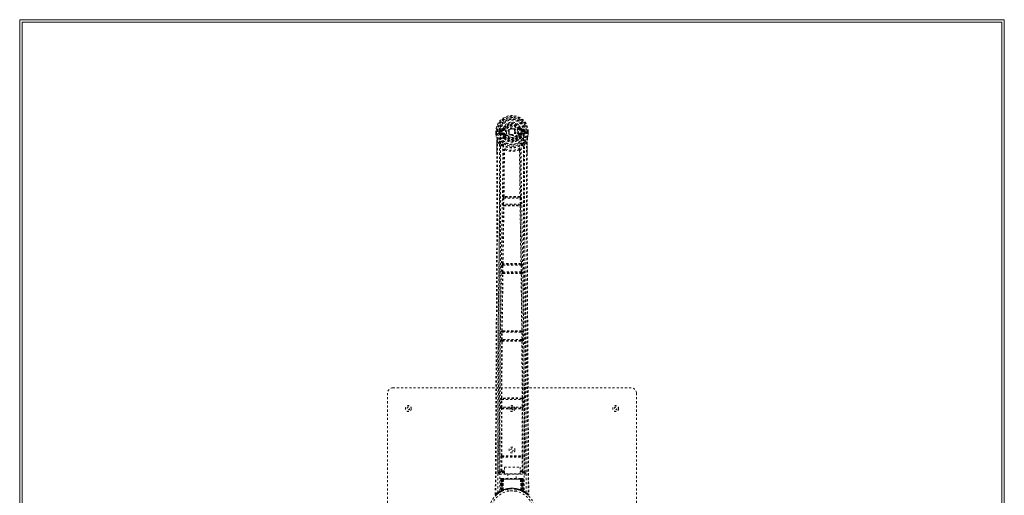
# Model space of a CAD drawing. Header units: inches. Extents: x 43.2 to 90.7, y 26.6 to 74.1.
# Tile 5 of 5: x 43.2 to 90.7, y 51.2 to 74.1. Entities that reach past the tile are written whole.
import ezdxf

# ---------------------------------------------------------------- set-up
doc = ezdxf.new("R2010")
doc.units = ezdxf.units.IN
doc.header["$MEASUREMENT"] = 0
doc.linetypes.add('SLD-Dashed', pattern=[0.075, 0.05, -0.025])
doc.linetypes.add('SLD-Solid', pattern=[0])

msp = doc.modelspace()

# ---------------------------------------------------------------- linework, layer by layer
at = {"color": 7, "linetype": 'SLD-Solid', "lineweight": 15}
for p, q in [((90.695, 74.111), (43.195, 74.111)), ((43.195, 74.111), (43.195, 26.611)), ((90.695, 26.611), (90.695, 74.111)), ((43.313, 73.993), (43.313, 26.729)), ((90.576, 73.993), (43.313, 73.993)), ((90.576, 73.993), (43.313, 73.993)), ((43.313, 73.993), (43.313, 26.729)), ((90.576, 26.729), (90.576, 73.993)), ((90.576, 26.729), (90.576, 73.993))]:
    msp.add_line(p, q, dxfattribs=at)
at = {"color": 7, "linetype": 'SLD-Dashed', "lineweight": 0}
for p, q in [((67.368, 68.888), (67.313, 68.865)), ((66.165, 68.715), (66.166, 68.637)), ((66.169, 68.715), (66.165, 68.715)), ((66.166, 68.715), (66.167, 68.636)), ((66.166, 68.637), (66.166, 68.637)), ((66.167, 68.59), (66.167, 68.585)), ((66.222, 68.714), (66.169, 68.715)), ((66.197, 68.413), (66.194, 68.431)), ((66.195, 68.714), (66.195, 68.637)), ((66.245, 68.714), (66.222, 68.714)), ((66.391, 68.715), (66.245, 68.714)), ((66.317, 68.642), (66.316, 68.714)), ((66.346, 68.643), (66.317, 68.641)), ((66.317, 68.641), (66.317, 68.642)), ((66.351, 68.714), (66.346, 68.714)), ((66.346, 68.714), (66.346, 68.643)), ((66.347, 68.642), (66.352, 68.623)), ((66.352, 68.638), (66.351, 68.714)), ((66.352, 68.623), (66.352, 68.638)), ((66.358, 68.6), (66.361, 68.596)), ((66.361, 68.596), (66.37, 68.586)), ((66.488, 68.861), (66.369, 68.837)), ((66.486, 68.565), (66.37, 68.586)), ((66.387, 68.649), (66.387, 68.619)), ((66.387, 68.649), (66.516, 68.649)), ((66.516, 68.594), (66.387, 68.619)), ((66.387, 68.619), (66.516, 68.619)), ((66.391, 68.715), (66.391, 68.715)), ((66.399, 68.801), (66.516, 68.822)), ((66.399, 68.801), (66.399, 68.771)), ((66.516, 68.801), (66.399, 68.801)), ((66.516, 68.771), (66.399, 68.771)), ((66.516, 68.822), (66.516, 68.801)), ((66.516, 68.771), (66.516, 68.801)), ((66.516, 68.649), (66.516, 68.619)), ((66.516, 68.594), (66.516, 68.619)), ((66.558, 68.411), (66.558, 68.45)), ((66.571, 68.553), (66.559, 68.572)), ((66.598, 68.565), (66.571, 68.553)), ((66.571, 68.553), (66.612, 68.466)), ((66.576, 68.865), (66.598, 68.856)), ((66.581, 68.453), (66.581, 68.414)), ((67.101, 68.71), (67.1, 68.696)), ((67.101, 68.72), (67.101, 68.71)), ((67.278, 68.466), (67.318, 68.553)), ((67.291, 68.856), (67.313, 68.865)), ((67.318, 68.553), (67.291, 68.565)), ((67.308, 68.414), (67.308, 68.453)), ((67.313, 68.865), (67.317, 68.858)), ((67.331, 68.45), (67.375, 68.542)), ((67.331, 68.411), (67.331, 68.45)), ((67.373, 68.822), (67.49, 68.801)), ((67.373, 68.822), (67.373, 68.801)), ((67.49, 68.801), (67.373, 68.801)), ((67.373, 68.771), (67.373, 68.801)), ((67.49, 68.771), (67.373, 68.771)), ((67.373, 68.649), (67.373, 68.619)), ((67.373, 68.649), (67.502, 68.649)), ((67.502, 68.619), (67.373, 68.594)), ((67.373, 68.594), (67.373, 68.619)), ((67.373, 68.619), (67.502, 68.619)), ((67.52, 68.837), (67.401, 68.861)), ((67.403, 68.565), (67.519, 68.586)), ((67.49, 68.771), (67.49, 68.801)), ((67.498, 68.715), (67.499, 68.715)), ((67.499, 68.715), (67.667, 68.714)), ((67.502, 68.619), (67.502, 68.649)), ((67.529, 68.597), (67.519, 68.586)), ((67.519, 68.586), (67.519, 68.586)), ((67.519, 68.586), (67.519, 68.586)), ((67.529, 68.597), (67.531, 68.6)), ((67.529, 68.597), (67.529, 68.597)), ((67.543, 68.642), (67.537, 68.623)), ((67.537, 68.623), (67.538, 68.638)), ((67.538, 68.714), (67.543, 68.714)), ((67.538, 68.638), (67.538, 68.714)), ((67.538, 68.714), (67.538, 68.714)), ((67.543, 68.642), (67.539, 68.616)), ((67.543, 68.643), (67.543, 68.714)), ((67.573, 68.641), (67.543, 68.643)), ((67.573, 68.715), (67.573, 68.642)), ((67.573, 68.642), (67.573, 68.641)), ((67.667, 68.714), (67.72, 68.715)), ((67.694, 68.637), (67.695, 68.714)), ((67.724, 68.715), (67.72, 68.715)), ((67.722, 68.637), (67.72, 68.587)), ((67.722, 68.636), (67.723, 68.715)), ((67.723, 68.59), (67.723, 68.585)), ((67.724, 68.715), (67.724, 68.637)), ((67.724, 68.637), (67.724, 68.637)), ((66.209, 67.609), (66.208, 68.217)), ((66.238, 68.216), (66.334, 68.101)), ((66.575, 68.368), (66.563, 68.387)), ((67.326, 68.387), (67.314, 68.368)), ((67.555, 68.101), (67.651, 68.216)), ((67.681, 68.217), (67.681, 67.643)), ((66.537, 65.586), (66.557, 67.805)), ((66.553, 67.823), (66.553, 67.823)), ((66.56, 65.588), (66.581, 67.808)), ((66.58, 67.809), (66.58, 67.808)), ((67.309, 67.808), (67.309, 67.809)), ((67.309, 67.808), (67.329, 65.588)), ((67.352, 65.586), (67.332, 67.805)), ((67.336, 67.823), (67.336, 67.823)), ((66.533, 65.584), (66.537, 65.586)), ((66.563, 65.553), (66.567, 65.555)), ((67.327, 65.553), (66.563, 65.553)), ((67.322, 65.583), (67.323, 65.583)), ((67.322, 65.555), (67.327, 65.553)), ((67.356, 65.584), (67.352, 65.586)), ((66.512, 65.215), (66.52, 65.509)), ((66.52, 65.509), (66.521, 65.537)), ((66.531, 65.136), (66.52, 65.14)), ((66.541, 65.214), (66.549, 65.508)), ((67.348, 65.214), (66.541, 65.214)), ((66.549, 65.508), (67.34, 65.508)), ((66.561, 65.165), (66.55, 65.169)), ((66.55, 65.169), (67.339, 65.169)), ((67.339, 65.169), (67.328, 65.165)), ((67.33, 65.142), (67.33, 65.142)), ((67.34, 65.508), (67.348, 65.214)), ((67.358, 65.136), (67.369, 65.14)), ((67.369, 65.509), (67.368, 65.537)), ((67.377, 65.215), (67.369, 65.509)), ((66.471, 61.948), (66.478, 62.275)), ((66.488, 62.35), (66.49, 62.351)), ((66.5, 61.947), (66.508, 62.275)), ((66.508, 62.275), (67.381, 62.275)), ((66.518, 62.32), (66.52, 62.321)), ((67.372, 62.32), (66.518, 62.32)), ((67.369, 62.321), (67.372, 62.32)), ((67.381, 62.275), (67.389, 61.947)), ((67.401, 62.35), (67.399, 62.351)), ((67.419, 61.948), (67.411, 62.275)), ((66.451, 59.114), (66.483, 61.87)), ((66.473, 59.115), (66.506, 61.872)), ((66.483, 61.87), (66.477, 61.873)), ((67.389, 61.947), (66.5, 61.947)), ((66.513, 61.899), (66.507, 61.903)), ((66.507, 61.903), (67.383, 61.903)), ((67.383, 61.903), (67.376, 61.899)), ((67.383, 61.872), (67.416, 59.115)), ((67.406, 61.87), (67.412, 61.873)), ((67.438, 59.114), (67.406, 61.87)), ((66.436, 58.685), (66.441, 59.038)), ((66.45, 59.113), (66.451, 59.114)), ((66.466, 58.685), (66.471, 59.037)), ((66.471, 59.037), (67.418, 59.037)), ((66.48, 59.082), (66.481, 59.083)), ((67.41, 59.082), (66.48, 59.082)), ((66.485, 59.083), (66.486, 59.083)), ((67.404, 59.083), (67.404, 59.083)), ((67.408, 59.083), (67.41, 59.082)), ((67.418, 59.037), (67.423, 58.685)), ((67.439, 59.113), (67.438, 59.114)), ((67.453, 58.685), (67.448, 59.038)), ((66.432, 55.872), (66.447, 58.608)), ((66.447, 58.608), (66.442, 58.61)), ((66.454, 55.873), (66.469, 58.61)), ((67.423, 58.685), (66.466, 58.685)), ((66.477, 58.638), (66.472, 58.64)), ((66.472, 58.64), (67.417, 58.64)), ((66.481, 58.637), (66.481, 58.637)), ((67.409, 58.637), (67.408, 58.637)), ((67.417, 58.64), (67.412, 58.638)), ((67.42, 58.61), (67.435, 55.873)), ((67.442, 58.608), (67.447, 58.61)), ((67.457, 55.872), (67.442, 58.608)), ((60.945, 44.611), (60.945, 56.111)), ((61.195, 56.361), (72.695, 56.361)), ((72.945, 56.111), (72.945, 44.611)), ((66.42, 55.426), (66.422, 55.797)), ((66.43, 55.872), (66.432, 55.872)), ((66.45, 55.426), (66.452, 55.796)), ((66.452, 55.796), (67.437, 55.796)), ((66.46, 55.841), (66.462, 55.842)), ((67.429, 55.841), (66.46, 55.841)), ((66.466, 55.842), (66.466, 55.842)), ((67.423, 55.842), (67.423, 55.842)), ((67.427, 55.842), (67.429, 55.841)), ((67.437, 55.796), (67.44, 55.426)), ((67.459, 55.872), (67.457, 55.872)), ((67.469, 55.426), (67.467, 55.797)), ((66.431, 55.349), (66.427, 55.351)), ((66.429, 53.093), (66.431, 55.349)), ((67.44, 55.426), (66.45, 55.426)), ((66.45, 53.093), (66.452, 55.35)), ((66.46, 55.379), (66.456, 55.381)), ((66.456, 55.381), (67.433, 55.381)), ((66.464, 55.379), (66.464, 55.379)), ((67.425, 55.379), (67.425, 55.379)), ((67.433, 55.381), (67.429, 55.379)), ((67.437, 55.35), (67.439, 53.093)), ((67.459, 55.349), (67.463, 55.351)), ((67.46, 53.093), (67.459, 55.349)), ((66.418, 52.358), (66.42, 53.018)), ((66.428, 53.092), (66.429, 53.093)), ((66.448, 52.358), (66.449, 53.017)), ((66.449, 53.017), (67.44, 53.017)), ((66.457, 53.062), (66.458, 53.063)), ((66.457, 53.062), (67.432, 53.062)), ((67.431, 53.063), (67.432, 53.062)), ((67.44, 53.017), (67.441, 52.358)), ((67.461, 53.092), (67.46, 53.093)), ((67.471, 52.358), (67.47, 53.018)), ((66.264, 52.286), (66.324, 52.286)), ((66.324, 52.289), (66.325, 52.288)), ((66.324, 52.286), (66.326, 52.275)), ((66.325, 52.285), (66.326, 52.275)), ((66.354, 52.255), (66.354, 52.195)), ((66.577, 52.255), (66.354, 52.255)), ((66.446, 52.313), (66.577, 52.313)), ((66.577, 52.358), (66.448, 52.358)), ((66.577, 52.533), (67.346, 52.533)), ((66.577, 52.219), (66.577, 52.533)), ((67.346, 52.533), (67.346, 52.219)), ((67.346, 52.358), (67.441, 52.358)), ((67.346, 52.313), (67.443, 52.313)), ((67.535, 52.255), (67.346, 52.255)), ((67.535, 52.195), (67.535, 52.255)), ((67.563, 52.275), (67.565, 52.286)), ((67.563, 52.275), (67.564, 52.285)), ((67.565, 52.288), (67.565, 52.289)), ((67.565, 52.286), (67.625, 52.286)), ((66.354, 52.195), (67.535, 52.195)), ((66.398, 51.957), (66.377, 51.351)), ((66.411, 51.957), (66.39, 51.359)), ((66.411, 51.957), (66.398, 51.957)), ((66.398, 51.957), (66.437, 51.957)), ((66.43, 51.957), (66.409, 51.37)), ((66.43, 51.961), (66.41, 51.367)), ((66.496, 51.957), (66.43, 51.957)), ((66.436, 51.4), (66.437, 51.957)), ((66.437, 51.957), (67.452, 51.957)), ((66.451, 51.986), (66.441, 51.986)), ((66.45, 51.957), (66.45, 51.406)), ((67.439, 51.957), (66.45, 51.957)), ((66.514, 51.986), (66.459, 51.986)), ((66.469, 51.957), (66.468, 51.415)), ((66.469, 51.957), (67.42, 51.957)), ((66.477, 51.405), (66.496, 51.957)), ((66.498, 51.957), (66.479, 51.406)), ((66.496, 51.957), (66.498, 51.957)), ((66.52, 51.433), (66.525, 51.957)), ((66.528, 51.957), (66.524, 51.435)), ((66.528, 51.957), (66.525, 51.957)), ((66.535, 51.986), (66.528, 51.986)), ((67.361, 51.957), (66.528, 51.957)), ((67.354, 51.986), (66.535, 51.986)), ((67.346, 52.219), (66.577, 52.219)), ((66.75, 52.219), (66.75, 51.986)), ((67.14, 51.986), (67.14, 52.219)), ((67.362, 51.986), (67.355, 51.986)), ((67.366, 51.435), (67.361, 51.957)), ((67.364, 51.957), (67.361, 51.957)), ((67.364, 51.957), (67.369, 51.433)), ((67.43, 51.986), (67.375, 51.986)), ((67.41, 51.406), (67.391, 51.957)), ((67.391, 51.957), (67.393, 51.957)), ((67.393, 51.957), (67.412, 51.405)), ((67.46, 51.957), (67.393, 51.957)), ((67.421, 51.415), (67.42, 51.957)), ((67.448, 51.986), (67.439, 51.986)), ((67.439, 51.957), (67.439, 51.406)), ((67.439, 51.957), (67.478, 51.957)), ((67.452, 51.957), (67.453, 51.4)), ((67.48, 51.367), (67.459, 51.961)), ((67.46, 51.957), (67.48, 51.37)), ((67.478, 51.957), (67.499, 51.359)), ((67.491, 51.957), (67.478, 51.957)), ((67.491, 51.957), (67.513, 51.351)), ((66.401, 51.348), (66.298, 51.285)), ((66.362, 51.327), (66.376, 51.335)), ((66.377, 51.351), (66.39, 51.359)), ((66.394, 51.345), (66.46, 51.379)), ((66.409, 51.37), (66.477, 51.405)), ((66.449, 51.374), (66.436, 51.4)), ((66.46, 51.379), (66.462, 51.38)), ((66.464, 51.381), (66.462, 51.38)), ((66.48, 51.389), (66.468, 51.415)), ((66.479, 51.406), (66.477, 51.405)), ((66.509, 51.4), (66.479, 51.386)), ((66.52, 51.433), (66.524, 51.435)), ((66.745, 51.468), (66.745, 51.372)), ((67.145, 51.372), (67.145, 51.468)), ((67.362, 51.409), (67.368, 51.406)), ((67.366, 51.435), (67.369, 51.433)), ((67.421, 51.415), (67.409, 51.389)), ((67.412, 51.405), (67.41, 51.406)), ((67.412, 51.405), (67.48, 51.37)), ((67.426, 51.381), (67.427, 51.38)), ((67.427, 51.38), (67.429, 51.379)), ((67.429, 51.379), (67.495, 51.345)), ((67.438, 51.375), (67.44, 51.374)), ((67.499, 51.359), (67.513, 51.351)), ((67.508, 51.339), (67.521, 51.331)), ((67.514, 51.335), (67.527, 51.327)), ((66.138, 51.219), (66.168, 51.219)), ((66.292, 51.28), (66.188, 51.197)), ((66.276, 51.269), (66.295, 51.285))]:
    msp.add_line(p, q, dxfattribs=at)
at = {"color": 7, "linetype": 'SLD-Dashed', "lineweight": 0, "flags": 128}
for points in [[(67.382, 68.732), (67.375, 68.812), (67.35, 68.889), (67.309, 68.959), (67.254, 69.02), (67.187, 69.07), (67.111, 69.106), (67.029, 69.129), (66.945, 69.136), (66.86, 69.129), (66.778, 69.106), (66.702, 69.07), (66.635, 69.02), (66.58, 68.959), (66.539, 68.889), (66.514, 68.812), (66.508, 68.732)], [(66.165, 68.715), (66.165, 68.715), (66.166, 68.715), (66.168, 68.715), (66.172, 68.714), (66.177, 68.714), (66.182, 68.714), (66.188, 68.714), (66.195, 68.714)], [(66.195, 68.637), (66.189, 68.637), (66.183, 68.636), (66.177, 68.636), (66.172, 68.637), (66.169, 68.637), (66.166, 68.637), (66.165, 68.637), (66.166, 68.637)], [(66.195, 68.637), (66.194, 68.632), (66.185, 68.621), (66.184, 68.617), (66.183, 68.612), (66.182, 68.607), (66.181, 68.605), (66.18, 68.604), (66.176, 68.603), (66.173, 68.602), (66.172, 68.601), (66.171, 68.599), (66.17, 68.595), (66.169, 68.586), (66.169, 68.585), (66.168, 68.584), (66.167, 68.584), (66.167, 68.585)], [(66.167, 68.59), (66.179, 68.501), (66.194, 68.431)], [(66.167, 68.585), (66.18, 68.494), (66.196, 68.42)], [(66.194, 68.431), (66.195, 68.425), (66.196, 68.42)], [(66.377, 68.142), (66.276, 68.264), (66.196, 68.42)], [(66.257, 51.313), (66.254, 53.756), (66.258, 56.198), (66.272, 58.638), (66.298, 61.076), (66.325, 62.99), (66.355, 64.901), (66.381, 66.81), (66.391, 68.715)], [(66.347, 68.642), (66.346, 68.643), (66.346, 68.643)], [(66.352, 68.638), (66.368, 68.646), (66.387, 68.649)], [(66.399, 68.771), (66.376, 68.776), (66.356, 68.789)], [(66.365, 51.369), (66.363, 53.806), (66.368, 56.243), (66.383, 58.677), (66.411, 61.11), (66.44, 63.019), (66.472, 64.926), (66.498, 66.831), (66.508, 68.732)], [(66.514, 68.542), (66.5, 68.56), (66.486, 68.565)], [(66.558, 68.45), (66.535, 68.491), (66.514, 68.542)], [(66.563, 68.387), (66.562, 68.388), (66.558, 68.411)], [(66.626, 68.844), (66.62, 68.846), (66.615, 68.848), (66.61, 68.85), (66.606, 68.852), (66.603, 68.854), (66.6, 68.855), (66.599, 68.855), (66.598, 68.856)], [(66.626, 68.576), (66.62, 68.574), (66.615, 68.572), (66.61, 68.57), (66.606, 68.568), (66.603, 68.567), (66.6, 68.566), (66.599, 68.565), (66.598, 68.565)], [(67.264, 68.844), (67.269, 68.846), (67.274, 68.848), (67.279, 68.85), (67.283, 68.852), (67.286, 68.854), (67.289, 68.855), (67.291, 68.855), (67.291, 68.856)], [(67.264, 68.576), (67.269, 68.574), (67.274, 68.572), (67.279, 68.57), (67.283, 68.568), (67.286, 68.567), (67.289, 68.566), (67.291, 68.565), (67.291, 68.565)], [(67.331, 68.411), (67.327, 68.388), (67.326, 68.387)], [(67.375, 68.542), (67.389, 68.56), (67.403, 68.565)], [(67.382, 68.732), (67.391, 66.796), (67.418, 64.857), (67.45, 62.915), (67.48, 60.971), (67.503, 59.025), (67.521, 56.475), (67.526, 53.922), (67.524, 51.369)], [(67.533, 68.789), (67.513, 68.776), (67.49, 68.771)], [(67.633, 51.313), (67.635, 53.756), (67.631, 56.198), (67.617, 58.638), (67.591, 61.076), (67.564, 62.99), (67.534, 64.901), (67.508, 66.81), (67.498, 68.715)], [(67.502, 68.649), (67.521, 68.646), (67.538, 68.638)], [(67.693, 68.42), (67.613, 68.264), (67.512, 68.142)], [(67.543, 68.643), (67.543, 68.642), (67.543, 68.642)], [(67.695, 68.431), (67.691, 68.41), (67.689, 68.386)], [(67.693, 68.42), (67.709, 68.494), (67.722, 68.585)], [(67.693, 68.42), (67.695, 68.425), (67.695, 68.431)], [(67.694, 68.637), (67.7, 68.637), (67.706, 68.637), (67.712, 68.637), (67.717, 68.637), (67.72, 68.637), (67.723, 68.637), (67.724, 68.637), (67.724, 68.637)], [(67.722, 68.585), (67.722, 68.584), (67.721, 68.584), (67.72, 68.585), (67.72, 68.586), (67.719, 68.595), (67.718, 68.599), (67.717, 68.6), (67.716, 68.601), (67.713, 68.602), (67.711, 68.603), (67.709, 68.604), (67.708, 68.605), (67.707, 68.612), (67.706, 68.617), (67.704, 68.621), (67.698, 68.628), (67.695, 68.632), (67.694, 68.637)], [(67.695, 68.714), (67.701, 68.714), (67.707, 68.714), (67.713, 68.714), (67.717, 68.714), (67.721, 68.714), (67.723, 68.714), (67.725, 68.714), (67.724, 68.715)], [(67.723, 68.59), (67.71, 68.501), (67.695, 68.431)], [(66.168, 51.219), (66.173, 52.154), (66.179, 53.126), (66.185, 54.135), (66.19, 54.904), (66.191, 55.006), (66.191, 55.108), (66.192, 55.211), (66.193, 55.314), (66.193, 55.418), (66.194, 55.542), (66.196, 55.909), (66.198, 56.244), (66.2, 56.547), (66.202, 56.819), (66.205, 57.327), (66.208, 57.771), (66.212, 58.428), (66.215, 59.028), (66.219, 59.569), (66.222, 60.178), (66.225, 60.797), (66.231, 61.996), (66.237, 63.272), (66.24, 64.504), (66.242, 65.744), (66.241, 66.995), (66.238, 68.216)], [(66.208, 68.217), (66.208, 68.217), (66.209, 68.216), (66.212, 68.216), (66.215, 68.216), (66.22, 68.216), (66.225, 68.216), (66.231, 68.216), (66.238, 68.216)], [(66.21, 68.216), (66.211, 67.939), (66.212, 67.699), (66.212, 67.609)], [(66.334, 68.101), (66.336, 67.343), (66.336, 66.549), (66.335, 65.718), (66.334, 64.852), (66.331, 64.001), (66.328, 63.283), (66.325, 62.598), (66.322, 61.862), (66.318, 61.076), (66.316, 60.835), (66.315, 60.589), (66.313, 60.339), (66.312, 60.121), (66.311, 59.945), (66.31, 59.759), (66.309, 59.565), (66.308, 59.363), (66.305, 58.954), (66.302, 58.513), (66.3, 58.041), (66.299, 57.949), (66.299, 57.925), (66.299, 57.908), (66.299, 57.885), (66.298, 57.856), (66.298, 57.821), (66.298, 57.779), (66.297, 57.632), (66.296, 57.439), (66.295, 57.238), (66.293, 57.004), (66.291, 56.736), (66.291, 56.621), (66.29, 56.501), (66.289, 56.376), (66.288, 56.246), (66.288, 56.163), (66.287, 56.083), (66.282, 55.249), (66.277, 54.444), (66.272, 53.682), (66.268, 52.963), (66.264, 52.286)], [(66.394, 67.989), (66.391, 64.064), (66.372, 60.138), (66.348, 56.212), (66.324, 52.286)], [(66.553, 67.823), (66.468, 67.901), (66.394, 67.989)], [(66.472, 68.054), (66.481, 68.045), (66.487, 68.039)], [(66.575, 68.368), (66.652, 68.302), (66.706, 68.273)], [(67.184, 68.273), (67.237, 68.302), (67.314, 68.368)], [(67.336, 67.823), (67.421, 67.901), (67.495, 67.989)], [(67.417, 68.054), (67.408, 68.045), (67.402, 68.039)], [(67.565, 52.286), (67.541, 56.212), (67.517, 60.138), (67.498, 64.064), (67.495, 67.989)], [(67.625, 52.286), (67.622, 52.897), (67.618, 53.544), (67.613, 54.226), (67.609, 54.944), (67.604, 55.685), (67.604, 55.785), (67.603, 55.885), (67.603, 55.986), (67.602, 56.088), (67.601, 56.19), (67.6, 56.318), (67.598, 56.703), (67.596, 57.046), (67.594, 57.347), (67.592, 57.605), (67.591, 57.747), (67.591, 57.872), (67.59, 57.98), (67.589, 58.071), (67.589, 58.145), (67.589, 58.201), (67.588, 58.332), (67.587, 58.506), (67.584, 59.028), (67.581, 59.51), (67.579, 59.74), (67.578, 59.96), (67.577, 60.168), (67.575, 60.428), (67.574, 60.691), (67.572, 60.946), (67.571, 61.196), (67.565, 62.314), (67.56, 63.505), (67.556, 64.645), (67.554, 65.799), (67.553, 66.963), (67.555, 68.101)], [(67.651, 68.216), (67.648, 66.88), (67.647, 65.526), (67.65, 64.148), (67.654, 62.822), (67.66, 61.456), (67.668, 60.09), (67.675, 58.79), (67.682, 57.636), (67.687, 56.83), (67.695, 55.505), (67.702, 54.363), (67.709, 53.273), (67.716, 52.225), (67.722, 51.219)], [(67.681, 68.217), (67.681, 68.217), (67.68, 68.216), (67.677, 68.216), (67.674, 68.216), (67.67, 68.216), (67.664, 68.216), (67.658, 68.216), (67.651, 68.216)], [(67.677, 67.642), (67.678, 67.885), (67.679, 68.216)], [(67.689, 68.386), (67.685, 68.332), (67.681, 68.217)], [(66.138, 51.219), (66.164, 55.469), (66.189, 59.719), (66.209, 63.968), (66.209, 67.609)], [(66.6, 67.828), (66.596, 67.838), (66.59, 67.846), (66.582, 67.85), (66.574, 67.851), (66.566, 67.848), (66.56, 67.842), (66.555, 67.833), (66.553, 67.823)], [(67.336, 67.823), (67.334, 67.833), (67.33, 67.842), (67.323, 67.848), (67.315, 67.851), (67.307, 67.85), (67.3, 67.846), (67.293, 67.838), (67.289, 67.828)], [(67.681, 67.643), (67.68, 63.968), (67.7, 59.719), (67.726, 55.469), (67.752, 51.219)], [(66.56, 65.588), (66.554, 65.584), (66.55, 65.579), (66.547, 65.574), (66.547, 65.568), (66.549, 65.563), (66.554, 65.558), (66.56, 65.556), (66.567, 65.555)], [(66.56, 65.588), (66.563, 65.584), (66.565, 65.583), (66.566, 65.583), (66.567, 65.583)], [(67.322, 65.555), (67.329, 65.556), (67.335, 65.558), (67.34, 65.563), (67.342, 65.568), (67.342, 65.574), (67.339, 65.579), (67.335, 65.584), (67.329, 65.588)], [(67.323, 65.583), (67.324, 65.583), (67.325, 65.583), (67.326, 65.584), (67.329, 65.588)], [(66.49, 62.351), (66.511, 63.744), (66.531, 65.136)], [(66.512, 65.215), (66.513, 65.215), (66.515, 65.215), (66.518, 65.214), (66.522, 65.214), (66.526, 65.214), (66.531, 65.214), (66.536, 65.214), (66.541, 65.214)], [(66.513, 62.353), (66.534, 63.746), (66.554, 65.138)], [(66.52, 65.509), (66.523, 65.509), (66.53, 65.509), (66.539, 65.509), (66.549, 65.508)], [(66.561, 65.165), (66.555, 65.164), (66.549, 65.162), (66.545, 65.159), (66.543, 65.155), (66.543, 65.15), (66.545, 65.145), (66.549, 65.141), (66.554, 65.138)], [(66.56, 65.142), (66.559, 65.142), (66.558, 65.142), (66.556, 65.141), (66.554, 65.138)], [(67.335, 65.138), (67.34, 65.141), (67.344, 65.145), (67.346, 65.15), (67.346, 65.155), (67.344, 65.159), (67.34, 65.162), (67.335, 65.164), (67.328, 65.165)], [(67.335, 65.138), (67.355, 63.746), (67.376, 62.353)], [(67.34, 65.508), (67.35, 65.509), (67.359, 65.509), (67.366, 65.509), (67.369, 65.509)], [(67.348, 65.214), (67.353, 65.214), (67.358, 65.214), (67.363, 65.214), (67.367, 65.214), (67.371, 65.214), (67.374, 65.215), (67.376, 65.215), (67.377, 65.215)], [(67.399, 62.351), (67.378, 63.744), (67.358, 65.136)], [(66.478, 62.275), (66.481, 62.275), (66.488, 62.275), (66.497, 62.275), (66.508, 62.275)], [(66.479, 62.294), (66.479, 62.29), (66.48, 62.275)], [(66.513, 62.353), (66.506, 62.35), (66.502, 62.345), (66.5, 62.339), (66.5, 62.334), (66.502, 62.329), (66.507, 62.324), (66.513, 62.322), (66.52, 62.321)], [(67.369, 62.321), (67.376, 62.322), (67.382, 62.324), (67.387, 62.329), (67.389, 62.334), (67.389, 62.339), (67.387, 62.345), (67.383, 62.35), (67.376, 62.353)], [(67.371, 62.348), (67.372, 62.348), (67.373, 62.349), (67.374, 62.35), (67.376, 62.353)], [(67.381, 62.275), (67.392, 62.275), (67.401, 62.275), (67.408, 62.275), (67.411, 62.275)], [(67.409, 62.275), (67.41, 62.29), (67.41, 62.294)], [(66.471, 61.948), (66.472, 61.948), (66.474, 61.948), (66.477, 61.948), (66.48, 61.948), (66.485, 61.948), (66.49, 61.948), (66.495, 61.948), (66.5, 61.947)], [(66.513, 61.899), (66.507, 61.899), (66.501, 61.896), (66.497, 61.893), (66.495, 61.889), (66.495, 61.884), (66.497, 61.879), (66.5, 61.875), (66.506, 61.872)], [(66.511, 61.876), (66.51, 61.876), (66.509, 61.876), (66.508, 61.875), (66.506, 61.872)], [(67.383, 61.872), (67.389, 61.875), (67.393, 61.879), (67.394, 61.884), (67.394, 61.889), (67.392, 61.893), (67.388, 61.896), (67.382, 61.899), (67.376, 61.899)], [(67.389, 61.947), (67.394, 61.948), (67.399, 61.948), (67.404, 61.948), (67.409, 61.948), (67.412, 61.948), (67.415, 61.948), (67.417, 61.948), (67.419, 61.948)], [(66.441, 59.038), (66.444, 59.038), (66.451, 59.038), (66.461, 59.038), (66.471, 59.037)], [(66.442, 59.057), (66.442, 59.052), (66.444, 59.038)], [(66.473, 59.115), (66.467, 59.111), (66.463, 59.107), (66.461, 59.101), (66.461, 59.096), (66.464, 59.091), (66.468, 59.087), (66.474, 59.084), (66.481, 59.083)], [(66.473, 59.115), (66.476, 59.112), (66.477, 59.11), (66.478, 59.11), (66.479, 59.11)], [(67.408, 59.083), (67.415, 59.084), (67.421, 59.087), (67.426, 59.091), (67.428, 59.096), (67.428, 59.101), (67.426, 59.107), (67.422, 59.111), (67.416, 59.115)], [(67.41, 59.11), (67.411, 59.11), (67.412, 59.11), (67.414, 59.112), (67.416, 59.115)], [(67.418, 59.037), (67.428, 59.038), (67.438, 59.038), (67.445, 59.038), (67.448, 59.038)], [(67.445, 59.038), (67.447, 59.052), (67.447, 59.057)], [(66.436, 58.685), (66.437, 58.685), (66.439, 58.685), (66.442, 58.685), (66.446, 58.685), (66.45, 58.685), (66.455, 58.685), (66.461, 58.685), (66.466, 58.685)], [(66.477, 58.638), (66.47, 58.637), (66.465, 58.634), (66.46, 58.631), (66.458, 58.626), (66.458, 58.622), (66.46, 58.617), (66.463, 58.613), (66.469, 58.609)], [(66.474, 58.614), (66.473, 58.614), (66.472, 58.613), (66.471, 58.612), (66.469, 58.609)], [(67.42, 58.609), (67.426, 58.613), (67.429, 58.617), (67.431, 58.622), (67.431, 58.626), (67.429, 58.631), (67.424, 58.634), (67.419, 58.637), (67.412, 58.638)], [(67.42, 58.609), (67.418, 58.612), (67.417, 58.613), (67.416, 58.614), (67.415, 58.614)], [(67.423, 58.685), (67.428, 58.685), (67.434, 58.685), (67.439, 58.685), (67.443, 58.685), (67.447, 58.685), (67.45, 58.685), (67.452, 58.685), (67.453, 58.685)], [(67.562, 52.856), (67.559, 53.299), (67.556, 53.87), (67.552, 54.401), (67.549, 54.894), (67.547, 55.339), (67.544, 55.747), (67.542, 56.117), (67.54, 56.45), (67.537, 56.905), (67.535, 57.201)], [(66.422, 55.797), (66.425, 55.797), (66.432, 55.797), (66.442, 55.797), (66.452, 55.796)], [(66.423, 55.812), (66.423, 55.808), (66.425, 55.797)], [(66.454, 55.873), (66.448, 55.87), (66.444, 55.865), (66.442, 55.86), (66.442, 55.855), (66.445, 55.85), (66.449, 55.846), (66.455, 55.843), (66.462, 55.842)], [(66.454, 55.873), (66.456, 55.87), (66.458, 55.869), (66.459, 55.869), (66.46, 55.869)], [(67.427, 55.842), (67.434, 55.843), (67.44, 55.846), (67.445, 55.85), (67.447, 55.855), (67.447, 55.86), (67.445, 55.865), (67.441, 55.87), (67.435, 55.873)], [(67.43, 55.869), (67.431, 55.869), (67.432, 55.869), (67.433, 55.87), (67.435, 55.873)], [(67.437, 55.796), (67.447, 55.797), (67.457, 55.797), (67.464, 55.797), (67.467, 55.797)], [(67.464, 55.797), (67.466, 55.808), (67.466, 55.812)], [(66.42, 55.426), (66.421, 55.426), (66.423, 55.426), (66.426, 55.426), (66.429, 55.426), (66.434, 55.426), (66.439, 55.426), (66.444, 55.426), (66.45, 55.426)], [(66.46, 55.379), (66.454, 55.378), (66.448, 55.376), (66.444, 55.372), (66.442, 55.368), (66.441, 55.363), (66.443, 55.358), (66.447, 55.354), (66.452, 55.35)], [(66.458, 55.355), (66.457, 55.355), (66.456, 55.354), (66.454, 55.353), (66.452, 55.35)], [(67.437, 55.35), (67.442, 55.354), (67.446, 55.358), (67.448, 55.363), (67.448, 55.368), (67.445, 55.372), (67.441, 55.376), (67.435, 55.378), (67.429, 55.379)], [(67.437, 55.35), (67.435, 55.353), (67.433, 55.354), (67.432, 55.355), (67.431, 55.355)], [(67.44, 55.426), (67.445, 55.426), (67.45, 55.426), (67.455, 55.426), (67.46, 55.426), (67.463, 55.426), (67.466, 55.426), (67.468, 55.426), (67.469, 55.426)], [(66.42, 53.018), (66.421, 53.018), (66.423, 53.018), (66.426, 53.018), (66.429, 53.018), (66.434, 53.018), (66.439, 53.017), (66.444, 53.017), (66.449, 53.017)], [(66.45, 53.093), (66.445, 53.09), (66.441, 53.085), (66.439, 53.08), (66.439, 53.075), (66.441, 53.07), (66.446, 53.066), (66.451, 53.064), (66.458, 53.063)], [(66.45, 53.093), (66.453, 53.09), (66.454, 53.089), (66.455, 53.089), (66.456, 53.088)], [(66.456, 53.088), (66.698, 53.089), (66.945, 53.089), (67.191, 53.089), (67.433, 53.088)], [(66.463, 53.063), (66.58, 53.063), (66.699, 53.063), (66.818, 53.063), (66.938, 53.063), (67.048, 53.063), (67.158, 53.063), (67.263, 53.063), (67.345, 53.063), (67.427, 53.063)], [(67.431, 53.063), (67.438, 53.064), (67.444, 53.066), (67.448, 53.07), (67.45, 53.075), (67.45, 53.08), (67.448, 53.085), (67.444, 53.09), (67.439, 53.093)], [(67.44, 53.017), (67.45, 53.017), (67.46, 53.018), (67.467, 53.018), (67.47, 53.018)], [(66.324, 52.286), (66.347, 52.314), (66.416, 52.343)], [(66.354, 52.255), (66.377, 52.284), (66.446, 52.313)], [(66.418, 52.358), (66.422, 52.358), (66.428, 52.358), (66.437, 52.358), (66.448, 52.358)], [(67.471, 52.358), (67.468, 52.358), (67.461, 52.358), (67.452, 52.358), (67.441, 52.358)], [(67.443, 52.313), (67.512, 52.284), (67.535, 52.255)], [(67.565, 52.286), (67.542, 52.314), (67.473, 52.343)], [(66.45, 51.957), (66.436, 51.957), (66.423, 51.957), (66.415, 51.957), (66.411, 51.957)], [(66.43, 51.957), (66.43, 51.957), (66.432, 51.957), (66.435, 51.957), (66.44, 51.957), (66.446, 51.957), (66.453, 51.957), (66.461, 51.957), (66.469, 51.957)], [(66.525, 51.957), (66.515, 51.957), (66.507, 51.957), (66.501, 51.957), (66.498, 51.957)], [(66.525, 51.957), (66.525, 51.963), (66.526, 51.968), (66.527, 51.973), (66.528, 51.978), (66.529, 51.981), (66.531, 51.984), (66.533, 51.986), (66.535, 51.986)], [(67.355, 51.986), (67.358, 51.984), (67.361, 51.978), (67.363, 51.968), (67.364, 51.957)], [(67.391, 51.957), (67.388, 51.957), (67.383, 51.957), (67.374, 51.957), (67.364, 51.957)], [(67.42, 51.957), (67.428, 51.957), (67.436, 51.957), (67.443, 51.957), (67.449, 51.957), (67.454, 51.957), (67.457, 51.957), (67.459, 51.957), (67.46, 51.957)], [(67.452, 51.957), (67.467, 51.957), (67.48, 51.957), (67.485, 51.957), (67.489, 51.957), (67.491, 51.957)], [(66.433, 51.366), (66.441, 51.371), (66.448, 51.376)], [(66.522, 51.406), (66.523, 51.407), (66.524, 51.409), (66.524, 51.412), (66.524, 51.415), (66.523, 51.419), (66.523, 51.423), (66.521, 51.428), (66.52, 51.433)], [(66.745, 51.468), (66.756, 51.47), (66.768, 51.472)], [(67.223, 51.453), (67.211, 51.457), (67.199, 51.459)], [(67.368, 51.406), (67.366, 51.407), (67.366, 51.409), (67.365, 51.412), (67.365, 51.415), (67.366, 51.419), (67.367, 51.423), (67.368, 51.428), (67.369, 51.433)], [(67.701, 51.197), (67.536, 51.321), (67.369, 51.404)], [(67.527, 51.327), (67.526, 51.327), (67.525, 51.328)], [(67.703, 51.199), (67.71, 51.196), (67.718, 51.193), (67.727, 51.193), (67.734, 51.194), (67.741, 51.197), (67.747, 51.203), (67.75, 51.209), (67.751, 51.217)], [(67.752, 51.219), (67.751, 51.22), (67.749, 51.219), (67.743, 51.219), (67.733, 51.219), (67.727, 51.219), (67.722, 51.219)]]:
    msp.add_lwpolyline(points, dxfattribs=at)
at = {"color": 7, "linetype": 'SLD-Dashed', "lineweight": 0}
for centre, radius in [((66.945, 68.71), 0.7), ((66.945, 68.71), 0.69), ((66.945, 68.71), 0.623), ((66.945, 68.71), 0.32), ((66.945, 68.71), 0.275), ((66.945, 68.71), 0.188), ((66.945, 68.71), 0.157), ((66.945, 68.71), 0.142), ((66.945, 68.71), 0.139), ((66.945, 68.71), 0.138), ((61.945, 55.361), 0.141), ((61.945, 55.361), 0.0625), ((66.945, 55.361), 0.141), ((66.945, 55.361), 0.0625), ((71.945, 55.361), 0.141), ((71.945, 55.361), 0.0625), ((66.945, 53.361), 0.141), ((66.945, 53.361), 0.0625), ((66.945, 50.361), 1.125), ((66.945, 50.361), 1.03)]:
    msp.add_circle(centre, radius, dxfattribs=at)
for centre, radius, start, end in [((66.945, 68.71), 0.78, 0.3208, 179.6784), ((66.945, 68.71), 0.78, 0, 179.6863), ((66.945, 68.71), 0.75, 0.3209, 179.6791), ((66.945, 68.71), 0.629, 0.4094, 179.5861), ((66.945, 68.71), 0.599, 0.4095, 179.5861), ((66.945, 68.714), 0.554, 0.0503, 179.9569), ((66.479, 68.905), 0.0456, 281.4059, 337.4157), ((66.945, 68.71), 0.459, 22.774, 157.226), ((64.546, 64.107), 5.173, 66.899, 67.5562), ((66.945, 68.71), 0.4, 22.774, 157.226), ((66.945, 68.71), 0.376, 22.774, 157.226), ((66.945, 68.71), 0.346, 22.7738, 157.2262), ((66.945, 68.71), 0.275, 360, 180), ((67.41, 68.906), 0.0457, 202.6655, 258.513), ((66.6, 68.624), 0.435, 178.3334, 185.6163), ((66.99, 68.632), 0.825, 179.6557, 182.9129), ((66.945, 68.71), 0.788, 189.1184, 350.8816), ((66.945, 68.71), 0.753, 185.5813, 354.4205), ((62.502, 67.552), 3.795, 10.0832, 13.2247), ((63.357, 68.13), 2.855, 1.7276, 5.6806), ((64.884, 68.24), 1.325, 359.0046, 7.5058), ((66.945, 68.71), 0.632, 186.2982, 353.7018), ((66.945, 68.71), 0.602, 186.4998, 349.3934), ((66.945, 68.71), 0.593, 172.3909, 179.5868), ((66.426, 68.63), 0.0746, 185.4362, 203.3764), ((66.561, 68.761), 0.206, 158.3436, 172.3381), ((66.386, 68.589), 0.0305, 89.0035, 157.7983), ((66.808, 68.801), 0.491, 204.6725, 241.7202), ((66.398, 68.831), 0.0299, 167.8885, 271.9574), ((66.747, 68.802), 0.435, 209.8467, 244.1937), ((66.505, 68.343), 0.389, 89.6819, 107.1648), ((66.516, 68.565), 0.03, 91.1018, 179.1123), ((66.517, 68.852), 0.0301, 162.3822, 268.5441), ((66.544, 68.537), 0.031, 31.7489, 170.0635), ((66.51, 68.893), 0.0714, 274.7356, 337.1494), ((66.516, 68.89), 0.089, 270, 337.226), ((66.516, 68.89), 0.119, 270.0006, 337.2251), ((66.516, 68.53), 0.119, 22.7749, 89.9994), ((66.516, 68.53), 0.089, 22.774, 90), ((66.515, 68.54), 0.0542, 36.2084, 89.3968), ((66.589, 68.446), 0.0305, 40.9384, 174.0442), ((66.579, 68.378), 0.0744, 88.1676, 106.2907), ((66.579, 68.34), 0.0747, 88.1674, 106.2304), ((66.615, 68.42), 0.0463, 93.6863, 135.7308), ((66.945, 68.72), 0.451, 216.398, 323.602), ((66.613, 68.415), 0.0316, 180.7121, 225.4089), ((66.945, 68.71), 0.376, 202.774, 337.226), ((66.945, 68.706), 0.41, 215.7165, 324.3049), ((66.945, 68.71), 0.346, 202.7738, 337.2262), ((66.945, 68.71), 0.275, 180, 0), ((66.945, 68.71), 0.156, 245.0098, 290.1679), ((67.373, 68.89), 0.119, 202.7749, 269.9994), ((67.373, 68.53), 0.119, 90.0006, 157.2251), ((67.301, 68.446), 0.0305, 5.9516, 139.0196), ((67.274, 68.42), 0.0466, 44.355, 86.1398), ((67.373, 68.89), 0.089, 202.774, 270), ((67.373, 68.53), 0.089, 90, 157.226), ((67.276, 68.415), 0.0316, 314.587, 359.2877), ((67.31, 68.378), 0.0745, 73.7314, 91.8215), ((67.31, 68.34), 0.0747, 73.7696, 91.8326), ((67.088, 68.795), 0.483, 297.9624, 335.8057), ((67.379, 68.893), 0.0716, 208.9534, 265.166), ((67.379, 68.53), 0.0647, 94.7253, 158.8795), ((67.345, 68.537), 0.031, 9.9965, 148.1943), ((67.142, 68.802), 0.434, 295.8001, 330.152), ((67.373, 68.852), 0.0301, 271.4481, 17.6274), ((67.373, 68.565), 0.0299, 0.8837, 88.9021), ((67.388, 68.374), 0.358, 72.1194, 91.0906), ((67.491, 68.831), 0.0299, 268.0427, 12.112), ((67.503, 68.589), 0.0305, 22.2023, 90.9959), ((67.329, 68.761), 0.206, 7.6613, 21.6571), ((67.431, 68.638), 0.107, 339.374, 351.8134), ((66.945, 68.71), 0.593, 0.4056, 7.6091), ((71.389, 67.551), 3.797, 166.7763, 169.9163), ((66.919, 68.631), 0.804, 357.0451, 0.3858), ((67.03, 67.421), 0.973, 132.1828, 135.6362), ((72.486, 71.309), 6.938, 207.5434, 208.5889), ((67.913, 69.712), 2.197, 225.6335, 229.0193), ((66.455, 67.987), 0.0608, 58.0531, 177.8235), ((67.212, 68.546), 0.885, 215.0116, 229.1435), ((66.617, 68.357), 0.0441, 127.042, 165.3954), ((66.945, 68.742), 0.498, 224.7111, 315.2893), ((66.945, 68.677), 0.47, 239.4276, 300.6382), ((66.677, 68.546), 0.885, 310.8583, 324.9883), ((67.272, 68.357), 0.0441, 14.61, 52.9465), ((67.434, 67.987), 0.0608, 2.1737, 121.9477), ((65.977, 69.711), 2.196, 310.9798, 314.3678), ((61.445, 71.287), 6.89, 331.4075, 332.4603), ((66.859, 67.421), 0.973, 44.3636, 47.8169), ((70.775, 68.119), 3.097, 175.0393, 178.2137), ((66.614, 67.819), 0.0608, 71.8532, 176.6888), ((66.53, 67.808), 0.0278, 354.3045, 31.868), ((66.577, 67.733), 0.0745, 87.7859, 105.7739), ((66.605, 67.804), 0.0249, 99.8092, 168.1838), ((66.686, 67.807), 0.0884, 127.134, 165.7105), ((66.944, 68.728), 0.963, 249.0616, 290.948), ((66.945, 68.658), 0.841, 248.2527, 291.7503), ((67.275, 67.819), 0.0608, 3.3101, 108.1479), ((67.203, 67.807), 0.0884, 14.2824, 52.8731), ((67.284, 67.803), 0.026, 13.3979, 78.5574), ((67.312, 67.733), 0.0746, 74.2321, 92.2095), ((67.362, 67.808), 0.0299, 149.4702, 184.3692), ((66.604, 65.542), 0.0829, 149.0783, 183.0446), ((66.563, 65.583), 0.0301, 178.5756, 269.1234), ((66.556, 65.511), 0.0768, 86.8799, 104.3944), ((66.567, 65.585), 0.0301, 178.5553, 269.0942), ((66.608, 65.516), 0.0589, 140.1656, 187.0097), ((66.609, 65.576), 0.0426, 171.374, 209.907), ((66.945, 31.623), 33.962, 89.3632, 90.6384), ((66.572, 65.522), 0.0332, 89.4417, 98.2142), ((66.945, 31.766), 33.791, 89.368, 90.632), ((67.28, 65.576), 0.0426, 330.0946, 8.6243), ((67.318, 65.525), 0.0296, 81.2471, 91.1037), ((67.322, 65.585), 0.0301, 270.9056, 1.445), ((67.326, 65.583), 0.0301, 270.8766, 1.4244), ((67.281, 65.516), 0.0589, 352.9895, 39.8351), ((67.333, 65.511), 0.0768, 75.6096, 93.116), ((67.285, 65.542), 0.0829, 356.9554, 30.9224), ((66.66, 65.193), 0.149, 171.8521, 201.0502), ((66.55, 65.139), 0.0301, 90.7712, 178.1975), ((66.561, 65.135), 0.0301, 90.8005, 178.1075), ((66.55, 65.06), 0.0785, 86.9084, 104.0004), ((66.598, 65.201), 0.0582, 167.5407, 213.7665), ((66.592, 65.147), 0.0331, 146.3846, 187.033), ((66.945, 100.625), 35.485, 269.377, 270.6206), ((66.565, 65.192), 0.0274, 261.8609, 270.2413), ((66.945, 98.564), 33.401, 269.3485, 270.6515), ((67.325, 65.19), 0.0253, 269.4178, 278.4893), ((67.297, 65.147), 0.0331, 352.966, 33.6137), ((67.328, 65.135), 0.0301, 1.892, 89.2), ((67.329, 65.137), 0.00598, 16.9114, 83.9272), ((67.339, 65.06), 0.0785, 75.9996, 93.0916), ((67.291, 65.201), 0.0582, 326.2328, 12.46), ((67.339, 65.139), 0.0301, 1.7867, 89.2446), ((67.229, 65.193), 0.149, 338.9504, 8.1473), ((66.669, 62.289), 0.192, 161.1622, 183.9046), ((66.518, 62.35), 0.0301, 178.8897, 269.446), ((66.508, 62.269), 0.0846, 86.8286, 102.2683), ((66.52, 62.351), 0.0301, 178.8906, 269.4262), ((66.582, 62.282), 0.0743, 149.6671, 185.7201), ((66.519, 62.355), 0.00679, 194.3934, 264.5319), ((66.556, 62.342), 0.038, 170.824, 213.561), ((66.945, 28.453), 33.897, 89.28, 90.72), ((66.524, 62.296), 0.0251, 88.7862, 99.4742), ((66.945, 28.629), 33.694, 89.2856, 90.7144), ((67.333, 62.342), 0.038, 326.4382, 9.1756), ((67.365, 62.293), 0.0278, 81.0392, 90.7098), ((67.369, 62.351), 0.0301, 270.5738, 1.1094), ((67.371, 62.35), 0.0301, 270.554, 1.1103), ((67.307, 62.282), 0.0743, 354.2793, 30.3336), ((67.381, 62.269), 0.0846, 77.7317, 93.1714), ((67.22, 62.289), 0.192, 356.0943, 18.8393), ((66.668, 61.926), 0.198, 173.712, 195.5617), ((66.507, 61.872), 0.0301, 90.5043, 178.4926), ((66.513, 61.869), 0.0301, 90.5267, 178.456), ((66.501, 61.784), 0.0881, 87.0292, 101.7893), ((66.574, 61.935), 0.0749, 170.055, 205.3116), ((66.542, 61.88), 0.0313, 143.2153, 187.6831), ((66.945, 96.988), 35.115, 269.2924, 270.7076), ((66.517, 61.924), 0.0246, 261.2364, 270.2966), ((66.945, 95.278), 33.382, 269.2659, 270.7341), ((67.372, 61.924), 0.0244, 269.682, 278.7952), ((67.347, 61.88), 0.0313, 352.3173, 36.7829), ((67.376, 61.869), 0.0301, 1.544, 89.4733), ((67.378, 61.87), 0.00596, 15.8089, 84.2911), ((67.315, 61.935), 0.0749, 334.6893, 9.9441), ((67.382, 61.872), 0.0301, 1.4955, 89.5076), ((67.388, 61.784), 0.0881, 78.2106, 92.9708), ((67.221, 61.926), 0.198, 344.4391, 6.2872), ((66.655, 59.052), 0.214, 163.5429, 183.8257), ((66.48, 59.112), 0.0301, 179.3689, 269.525), ((66.469, 59.011), 0.104, 87.5881, 99.786), ((66.481, 59.113), 0.0301, 179.3658, 269.5159), ((66.553, 59.046), 0.0821, 153.4131, 185.7161), ((66.945, 25.128), 33.985, 89.2154, 90.7846), ((66.514, 59.104), 0.0351, 170.3169, 215.986), ((66.485, 59.059), 0.0245, 89.2872, 99.5025), ((66.945, 25.457), 33.63, 89.218, 90.782), ((67.375, 59.104), 0.0351, 324.018, 9.6791), ((67.404, 59.059), 0.0246, 80.52, 90.6939), ((67.408, 59.113), 0.0301, 270.4841, 0.6342), ((67.409, 59.112), 0.0301, 270.475, 0.6311), ((67.336, 59.046), 0.0822, 354.3042, 26.5666), ((67.42, 59.011), 0.104, 80.2098, 92.4221), ((67.234, 59.052), 0.214, 356.1744, 16.457), ((66.652, 58.665), 0.216, 174.5583, 194.5475), ((66.472, 58.61), 0.0301, 90.4512, 178.955), ((66.477, 58.607), 0.0301, 90.47, 178.9441), ((66.465, 58.499), 0.111, 87.844, 99.2557), ((66.547, 58.673), 0.0814, 171.3801, 203.7073), ((66.505, 58.618), 0.0306, 141.6585, 188.4263), ((66.944, 93.585), 34.974, 269.2298, 270.7709), ((66.48, 58.658), 0.021, 260.3485, 270.6753), ((66.945, 92.032), 33.398, 269.2041, 270.7957), ((67.409, 58.658), 0.0209, 269.3048, 279.6728), ((67.385, 58.618), 0.0306, 351.575, 38.3429), ((67.412, 58.607), 0.0301, 1.0559, 89.53), ((67.342, 58.673), 0.0814, 336.2941, 8.6178), ((67.417, 58.61), 0.0301, 1.0451, 89.5487), ((67.424, 58.499), 0.111, 80.744, 92.1562), ((67.237, 58.665), 0.216, 345.4527, 5.4415), ((61.195, 56.111), 0.25, 90, 180), ((72.695, 56.111), 0.25, 0, 90), ((66.627, 55.813), 0.205, 163.2927, 184.4453), ((66.461, 55.872), 0.0301, 179.8078, 269.4983), ((66.45, 55.726), 0.147, 88.5189, 97.0077), ((66.462, 55.872), 0.0301, 179.8098, 269.4902), ((66.53, 55.806), 0.0787, 153.0044, 186.7321), ((66.493, 55.863), 0.0335, 170.292, 217.5587), ((66.945, 21.762), 34.11, 89.1852, 90.8148), ((66.466, 55.819), 0.0236, 89.332, 99.6158), ((66.945, 22.277), 33.569, 89.1834, 90.8165), ((67.397, 55.863), 0.0335, 322.4455, 9.71), ((67.423, 55.819), 0.0237, 80.4038, 90.6466), ((67.427, 55.872), 0.0301, 270.5104, 0.1891), ((67.429, 55.872), 0.0301, 270.5014, 0.1924), ((67.359, 55.806), 0.0788, 353.2902, 26.9733), ((67.439, 55.726), 0.147, 82.9947, 91.4757), ((67.262, 55.813), 0.205, 355.5544, 16.7076), ((66.623, 55.407), 0.204, 174.6904, 195.9242), ((66.457, 55.351), 0.0301, 90.4958, 179.3694), ((66.461, 55.349), 0.0301, 90.512, 179.3695), ((66.449, 55.187), 0.163, 88.7886, 96.4113), ((66.526, 55.415), 0.0775, 171.7256, 205.8387), ((66.488, 55.359), 0.0306, 140.9452, 188.8017), ((66.945, 90.13), 34.779, 269.1979, 270.8021), ((66.464, 55.4), 0.0213, 260.2982, 270.6113), ((66.945, 88.796), 33.421, 269.1768, 270.8232), ((67.425, 55.4), 0.0212, 269.3675, 279.7237), ((67.401, 55.359), 0.0306, 351.1983, 39.0548), ((67.429, 55.349), 0.0301, 0.6323, 89.4861), ((67.363, 55.415), 0.0775, 334.1619, 8.2739), ((67.432, 55.351), 0.0301, 0.6298, 89.5051), ((67.44, 55.186), 0.164, 83.6038, 91.2045), ((67.266, 55.407), 0.204, 344.076, 5.3094), ((66.606, 53.034), 0.187, 162.0204, 185.1766), ((66.458, 53.092), 0.0301, 180.0665, 268.6201), ((66.447, 52.857), 0.237, 89.2338, 94.4791), ((66.459, 53.093), 0.0301, 180.0827, 268.6034), ((66.52, 53.028), 0.0713, 151.3377, 188.5803), ((66.488, 53.083), 0.0324, 169.8878, 217.9237), ((66.462, 53.04), 0.0232, 87.7881, 98.9417), ((67.401, 53.083), 0.0324, 322.0764, 10.1109), ((67.428, 53.04), 0.0226, 80.9029, 92.3677), ((67.43, 53.093), 0.0301, 271.3944, 359.9201), ((67.431, 53.092), 0.0301, 271.3802, 359.9337), ((67.369, 53.028), 0.0715, 351.4684, 28.602), ((67.432, 53.095), 0.00678, 275.3981, 343.7886), ((67.442, 52.85), 0.243, 85.5918, 90.6953), ((67.283, 53.034), 0.187, 354.8237, 17.9793), ((66.354, 52.285), 0.09, 179.6449, 269.9871), ((66.352, 52.283), 0.0277, 197.5738, 273.121), ((66.381, 52.354), 0.0372, 341.9505, 5.3253), ((66.446, 52.343), 0.03, 179.9767, 269.5824), ((66.14, 52.347), 0.308, 353.6914, 2.0592), ((67.705, 52.345), 0.264, 177.2277, 187.0216), ((67.443, 52.343), 0.03, 270.4176, 0.0233), ((67.517, 52.355), 0.0455, 176.8207, 195.9035), ((67.535, 52.285), 0.09, 270.0129, 0.3551), ((67.537, 52.283), 0.0277, 266.8786, 342.276), ((66.428, 51.956), 0.03, 90.0061, 178.004), ((66.479, 51.889), 0.104, 113.9469, 139.2778), ((66.441, 51.956), 0.03, 90.0302, 178.032), ((66.455, 51.78), 0.205, 91.0491, 97.9581), ((66.475, 51.937), 0.0498, 96.4562, 155.6236), ((66.46, 51.956), 0.03, 90.064, 178.069), ((68.288, 51.966), 1.852, 179.44, 180.2689), ((67.307, 51.966), 0.856, 178.6628, 180.6), ((66.909, 51.964), 0.441, 177.1529, 180.919), ((66.526, 51.956), 0.0299, 90.1883, 178.2047), ((66.528, 51.956), 0.0299, 90.1883, 178.2047), ((66.563, 51.964), 0.0354, 140.7682, 190.7254), ((67.326, 51.964), 0.0354, 349.2746, 39.2318), ((67.361, 51.956), 0.0299, 1.7953, 89.8117), ((67.363, 51.956), 0.0299, 1.7984, 89.8115), ((66.98, 51.964), 0.441, 359.081, 2.8471), ((67.414, 51.937), 0.0498, 24.3763, 83.5435), ((67.43, 51.956), 0.03, 1.931, 89.936), ((67.435, 51.774), 0.21, 82.3296, 88.9905), ((66.764, 51.96), 0.675, 359.7856, 2.2423), ((67.448, 51.956), 0.03, 1.968, 89.9698), ((65.615, 51.966), 1.838, 359.7235, 0.5588), ((67.41, 51.889), 0.104, 40.7197, 66.0558), ((67.461, 51.956), 0.03, 1.996, 89.9934), ((66.932, 50.336), 1.188, 124.65, 131.9681), ((66.945, 50.361), 1.157, 47.8168, 132.1804), ((66.93, 50.129), 1.362, 114.4704, 119.6086), ((66.287, 51.313), 0.03, 180.3155, 304.0836), ((66.945, 50.361), 1.128, 119.5368, 124.6621), ((66.894, 50.448), 1.027, 116.5845, 121.212), ((66.347, 51.352), 0.03, 301.1094, 358.0154), ((66.35, 51.351), 0.0272, 300.0224, 2.619), ((66.945, 50.329), 1.19, 60.8728, 119.1272), ((66.406, 51.381), 0.043, 197.0446, 245.7811), ((66.36, 51.36), 0.0299, 300.3261, 358.0959), ((66.687, 50.805), 0.614, 119.4336, 120.4747), ((66.929, 50.734), 0.828, 126.4999, 131.8209), ((66.945, 50.361), 1.128, 60.4639, 119.5361), ((66.919, 50.75), 0.807, 125.5778, 130.9609), ((66.944, 50.361), 1.127, 114.3139, 119.2391), ((66.379, 51.371), 0.0299, 299.2713, 358.1967), ((66.38, 51.37), 0.0281, 298.4154, 1.1774), ((66.945, 50.722), 0.841, 124.5089, 129.5798), ((66.945, 50.362), 1.155, 63.8885, 116.1119), ((66.945, 50.362), 1.155, 64.6405, 115.3589), ((66.517, 51.427), 0.0702, 197.3142, 221.0739), ((66.448, 51.406), 0.0297, 295.5382, 358.5246), ((66.449, 51.407), 0.0297, 295.4605, 358.5248), ((66.945, 50.361), 1.128, 112.0334, 115.3537), ((66.945, 50.362), 1.155, 65.6611, 114.3389), ((66.905, 50.803), 0.738, 121.4453, 125.2513), ((66.945, 50.398), 1.12, 67.9113, 112.0887), ((66.494, 51.418), 0.0345, 344.8568, 31.0531), ((66.945, 50.361), 1.03, 78.8029, 101.1971), ((67.012, 50.754), 0.726, 79.4892, 81.2094), ((67.395, 51.418), 0.0345, 148.957, 195.1331), ((66.982, 50.8), 0.742, 54.7584, 58.5459), ((66.945, 50.361), 1.127, 60.7608, 65.6862), ((67.44, 51.407), 0.0297, 181.4752, 244.5395), ((67.442, 51.406), 0.0297, 181.4778, 244.463), ((66.946, 50.724), 0.838, 50.4133, 55.4979), ((67.361, 51.433), 0.0832, 321.4097, 341.4081), ((67.4, 51.415), 0.0549, 313.5917, 344.1808), ((66.967, 50.747), 0.811, 49.0528, 54.4071), ((66.961, 50.735), 0.827, 48.176, 53.5039), ((67.503, 51.367), 0.0236, 171.9846, 235.2425), ((67.51, 51.371), 0.0299, 181.8033, 240.7287), ((67.087, 50.607), 0.843, 59.6315, 61.1802), ((67.529, 51.36), 0.0299, 181.9041, 239.6739), ((67.483, 51.381), 0.043, 294.1905, 342.9848), ((66.944, 50.361), 1.128, 55.3378, 60.4635), ((67.539, 51.352), 0.0278, 174.9452, 239.3756), ((67.543, 51.352), 0.03, 181.9846, 238.8906), ((66.96, 50.129), 1.362, 60.3915, 65.5294), ((67.603, 51.313), 0.03, 235.9249, 359.676), ((66.958, 50.337), 1.186, 48.0278, 55.3537), ((66.168, 51.219), 0.03, 179.6546, 312.1681), ((66.281, 51.302), 0.14, 216.0626, 228.3173), ((66.932, 50.377), 1.107, 124.6021, 131.8914), ((66.954, 50.373), 1.113, 47.9378, 55.3788), ((67.722, 51.219), 0.03, 227.8319, 0.3454), ((68.814, 50.209), 1.488, 137.2328, 138.3874)]:
    msp.add_arc(centre, radius, start, end, dxfattribs=at)

doc.saveas('drawing.dxf')
